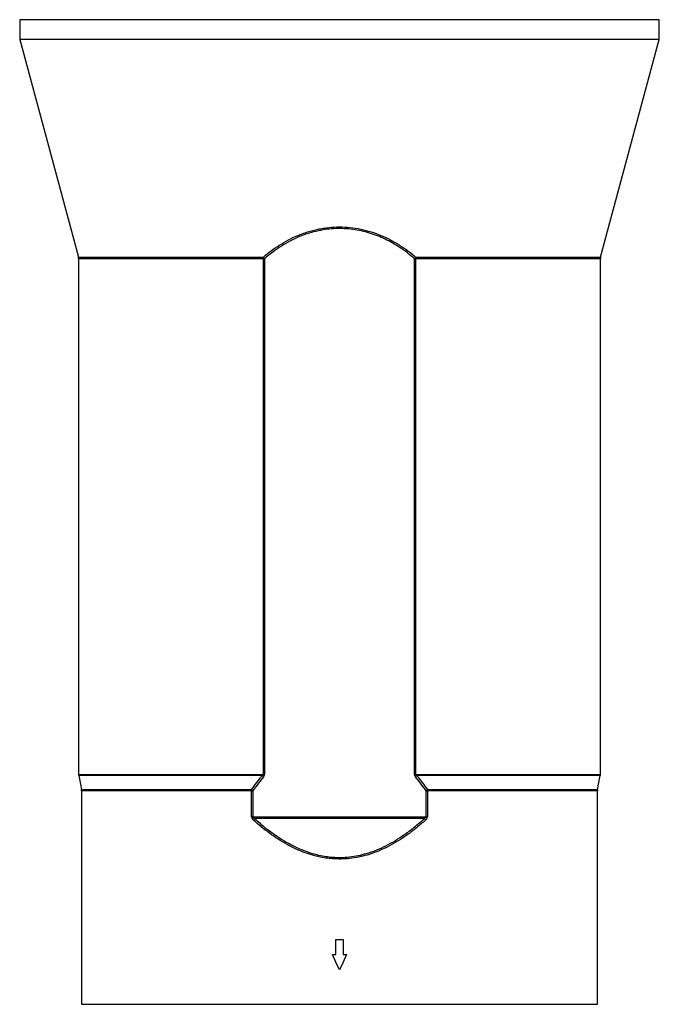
# Model space of a CAD drawing. Header units: millimetres. Extents: x 1512 to 2743, y 264 to 3453.
# Tile 4 of 7: x 1813 to 2442, y 1837 to 2808. Entities that reach past the tile are written whole.
import ezdxf

# ---------------------------------------------------------------- set-up
doc = ezdxf.new("R2010")
doc.units = ezdxf.units.MM

msp = doc.modelspace()

# ---------------------------------------------------------------- linework, layer by layer
at = {"color": 7, "linetype": 'Continuous', "lineweight": 25}
for p, q in [((1812.5, 2807.84), (1812.5, 2788.34)), ((2127.5, 2807.84), (1812.5, 2807.84)), ((2442.5, 2807.84), (2127.5, 2807.84)), ((2442.5, 2788.34), (2442.5, 2807.84)), ((1812.5, 2788.34), (1870.29, 2573.86)), ((2127.5, 2788.34), (1812.5, 2788.34)), ((2442.5, 2788.34), (2127.5, 2788.34)), ((2384.71, 2573.86), (2442.5, 2788.34)), ((1870.5, 2572.29), (1870.5, 2063.93)), ((2052.6, 2572.29), (2053.7, 2572.29)), ((2052.6, 2063.93), (2052.6, 2572.29)), ((2053.7, 2572.29), (2053.7, 2063.93)), ((2201.3, 2063.93), (2201.3, 2572.29)), ((2202.4, 2572.29), (2201.3, 2572.29)), ((2202.4, 2572.29), (2202.4, 2063.93)), ((2384.5, 2063.93), (2384.5, 2572.29)), ((1870.62, 2062.76), (1873.38, 2048.92)), ((2053.7, 2063.93), (2052.6, 2063.93)), ((2202.4, 2063.93), (2201.3, 2063.93)), ((2381.62, 2048.92), (2384.38, 2062.76)), ((1873.5, 2047.75), (1873.5, 1837.34)), ((2040.98, 2022.15), (2040.98, 2047.75)), ((2040.98, 2047.75), (2042.23, 2047.75)), ((2042.23, 2047.75), (2042.23, 2022.15)), ((2212.77, 2022.15), (2212.77, 2047.75)), ((2212.77, 2047.75), (2214.02, 2047.75)), ((2214.02, 2047.75), (2214.02, 2022.15)), ((2381.5, 1837.34), (2381.5, 2047.75)), ((2042.23, 2022.15), (2040.98, 2022.15)), ((2042.23, 2022.15), (2212.77, 2022.15)), ((2211.19, 2020.56), (2043.81, 2020.56)), ((2212.77, 2022.15), (2214.02, 2022.15)), ((2124, 1886.34), (2124, 1901.34)), ((2124, 1901.34), (2131, 1901.34)), ((2131, 1901.34), (2131, 1886.34)), ((2120.5, 1886.35), (2124, 1886.34)), ((2131, 1886.34), (2134.5, 1886.35))]:
    msp.add_line(p, q, dxfattribs=at)
at = {"color": 1, "linetype": 'Continuous', "lineweight": 25}
for p, q in [((1870.29, 2573.86), (2052.54, 2573.86)), ((2052.6, 2572.29), (1870.5, 2572.29)), ((2384.5, 2572.29), (2202.4, 2572.29)), ((2202.46, 2573.86), (2384.71, 2573.86)), ((1870.5, 2063.93), (2052.6, 2063.93)), ((2051.57, 2062.76), (1870.62, 2062.76)), ((2202.4, 2063.93), (2384.5, 2063.93)), ((2384.38, 2062.76), (2203.43, 2062.76)), ((1873.38, 2048.92), (2040.94, 2048.92)), ((2214.06, 2048.92), (2381.62, 2048.92)), ((2040.98, 2047.75), (1873.5, 2047.75)), ((2381.5, 2047.75), (2214.02, 2047.75)), ((1873.5, 1837.34), (2127.5, 1837.34)), ((2127.5, 1837.34), (2381.5, 1837.34))]:
    msp.add_line(p, q, dxfattribs=at)
at = {"color": 7, "linetype": 'Continuous', "lineweight": 25, "flags": 128}
for points in [[(2127.5, 1871.34), (2124, 1878.85), (2120.5, 1886.35)], [(2134.5, 1886.35), (2131, 1878.85), (2127.5, 1871.34)]]:
    msp.add_lwpolyline(points, dxfattribs=at)
at = {"color": 7, "linetype": 'Continuous', "lineweight": 25}
for centre, radius, start, end in [((1864.5, 2572.29), 6, 0, 15.0804), ((2041.01, 2564.02), 15.15, 33.11564, 40.49419), ((2032.59, 2572.3), 20.01, 359.97143, 4.44683), ((2213.99, 2564.02), 15.15, 139.50581, 146.88436), ((2222.41, 2572.3), 20.01, 175.55317, 180.02857), ((2390.5, 2572.29), 6, 164.9196, 180), ((1876.5, 2063.93), 6, 180, 191.30993), ((2040.49, 2050.73), 16.35, 41.58753, 47.36991), ((2214.51, 2050.73), 16.35, 132.63009, 138.41247), ((2378.5, 2063.93), 6, 348.69007, 0), ((1867.5, 2047.75), 6, 0, 11.30993), ((2031.76, 2037.51), 14.65, 44.34556, 51.19903), ((2023.63, 2047.75), 17.35, 359.98704, 3.87654), ((2223.24, 2037.51), 14.65, 128.80097, 135.65444), ((2231.37, 2047.75), 17.35, 176.12346, 180.01296), ((2387.5, 2047.75), 6, 168.69007, 180), ((2028.22, 2030.39), 18.43, 321.71708, 327.77541), ((2226.78, 2030.39), 18.43, 212.22459, 218.28292)]:
    msp.add_arc(centre, radius, start, end, dxfattribs=at)
for points, knots in [([(2052.54, 2573.86), (2057.53, 2578.15), (2062.81, 2582.12), (2071.24, 2587.47), (2074.13, 2589.15), (2080.11, 2592.3), (2083.19, 2593.76), (2087.98, 2595.77), (2089.61, 2596.41), (2092.88, 2597.61), (2094.52, 2598.17), (2099.51, 2599.74), (2102.9, 2600.63), (2108.06, 2601.71), (2109.8, 2602.02), (2112.43, 2602.44), (2113.31, 2602.56), (2115.08, 2602.79), (2115.97, 2602.9), (2120.4, 2603.36), (2123.94, 2603.54), (2134.51, 2603.55), (2141.5, 2602.83), (2149.32, 2601.21), (2150.19, 2601.02), (2151.91, 2600.62), (2152.77, 2600.41), (2155.32, 2599.74), (2156.99, 2599.26), (2161.97, 2597.71), (2165.21, 2596.53), (2171.54, 2593.89), (2174.63, 2592.43), (2179.16, 2590.05), (2180.66, 2589.23), (2183.6, 2587.53), (2185.04, 2586.65), (2192.15, 2582.15), (2197.46, 2578.16), (2202.46, 2573.86)], [0, 0, 0, 0, 0.125, 0.125, 0.1875, 0.1875, 0.25, 0.25, 0.28125, 0.28125, 0.3125, 0.3125, 0.375, 0.375, 0.40625, 0.40625, 0.421875, 0.421875, 0.4375, 0.4375, 0.5, 0.5, 0.625, 0.625, 0.640625, 0.640625, 0.65625, 0.65625, 0.6875, 0.6875, 0.75, 0.75, 0.8125, 0.8125, 0.84375, 0.84375, 0.875, 0.875, 1, 1, 1, 1]), ([(2201.3, 2572.29), (2199.05, 2574.19), (2194.55, 2577.98), (2187.26, 2583.17), (2179.88, 2587.74), (2172.39, 2591.63), (2164.89, 2594.89), (2157.1, 2597.62), (2149.06, 2599.75), (2140.79, 2601.2), (2132.39, 2601.96), (2123.93, 2602.03), (2115.24, 2601.36), (2106.41, 2599.86), (2097.55, 2597.53), (2088.46, 2594.3), (2079.28, 2590.05), (2070.16, 2584.78), (2061.57, 2578.88), (2056.32, 2574.49), (2053.7, 2572.29)], [0, 0, 0, 0, 0.056591, 0.113238, 0.169797, 0.219901, 0.270172, 0.320399, 0.370442, 0.420573, 0.470952, 0.521322, 0.571439, 0.626599, 0.681919, 0.737117, 0.802638, 0.868438, 0.93434, 1, 1, 1, 1]), ([(2052.72, 2061.58), (2051.05, 2059.52), (2047.38, 2055.02), (2044.04, 2050.31), (2042.23, 2047.75)], [0, 0, 0, 0, 0.456722, 1, 1, 1, 1]), ([(2051.57, 2062.76), (2051.71, 2062.84), (2051.95, 2062.99), (2052.28, 2063.26), (2052.47, 2063.5), (2052.58, 2063.74), (2052.59, 2063.85), (2052.6, 2063.93)], [0, 0, 0, 0, 0.309801, 0.528693, 0.808253, 0.853721, 1, 1, 1, 1]), ([(2052.72, 2061.58), (2052.86, 2061.75), (2053.25, 2062.26), (2053.64, 2063.07), (2053.69, 2063.72), (2053.7, 2063.93)], [0, 0, 0, 0, 0.262852, 0.76273, 1, 1, 1, 1]), ([(2201.3, 2063.93), (2201.3, 2063.78), (2201.33, 2063.25), (2201.65, 2062.41), (2202.07, 2061.85), (2202.28, 2061.58)], [0, 0, 0, 0, 0.176345, 0.592063, 1, 1, 1, 1]), ([(2212.77, 2047.75), (2210.96, 2050.31), (2207.62, 2055.02), (2203.95, 2059.52), (2202.28, 2061.58)], [0, 0, 0, 0, 0.543278, 1, 1, 1, 1]), ([(2202.4, 2063.93), (2202.41, 2063.85), (2202.43, 2063.67), (2202.59, 2063.41), (2202.91, 2063.08), (2203.22, 2062.89), (2203.43, 2062.76)], [0, 0, 0, 0, 0.14055, 0.321228, 0.531478, 1, 1, 1, 1]), ([(2040.98, 2022.15), (2041.01, 2021.84), (2041.07, 2021.13), (2041.67, 2019.99), (2042.32, 2019.34), (2042.69, 2018.97)], [0, 0, 0, 0, 0.245345, 0.567603, 1, 1, 1, 1]), ([(2042.23, 2022.15), (2042.24, 2022.09), (2042.25, 2021.92), (2042.41, 2021.54), (2042.94, 2021.02), (2043.48, 2020.73), (2043.81, 2020.56)], [0, 0, 0, 0, 0.076364, 0.194894, 0.502494, 1, 1, 1, 1]), ([(2212.31, 2018.97), (2209.35, 2016.37), (2203.44, 2011.18), (2194.37, 2004.32), (2185.28, 1998.27), (2176.19, 1993.09), (2166.69, 1988.61), (2157.39, 1985.17), (2148.4, 1982.76), (2139.83, 1981.24), (2131.14, 1980.48), (2123.03, 1980.52), (2115.56, 1981.21), (2108.1, 1982.44), (2100.12, 1984.43), (2091.72, 1987.29), (2083.58, 1990.77), (2075.28, 1995.02), (2066.88, 2000.08), (2058.43, 2005.94), (2050.33, 2012.23), (2045.24, 2016.72), (2042.69, 2018.97)], [0, 0, 0, 0, 0.063062, 0.126112, 0.181042, 0.236143, 0.291157, 0.345968, 0.390936, 0.436103, 0.481241, 0.526169, 0.561845, 0.597524, 0.643598, 0.689835, 0.736124, 0.78227, 0.836622, 0.89108, 0.945585, 1, 1, 1, 1]), ([(2043.81, 2020.56), (2047.19, 2017.58), (2053.94, 2011.63), (2064.86, 2003.52), (2075.03, 1997.14), (2084.23, 1992.36), (2092.25, 1988.89), (2100.54, 1986.03), (2108.4, 1984.03), (2115.75, 1982.8), (2123.1, 1982.11), (2131.09, 1982.07), (2139.64, 1982.84), (2148.08, 1984.36), (2156.94, 1986.77), (2166.11, 1990.21), (2175.48, 1994.7), (2184.45, 1999.88), (2193.43, 2005.92), (2202.4, 2012.78), (2208.26, 2017.97), (2211.19, 2020.56)], [0, 0, 0, 0, 0.072802, 0.145672, 0.21838, 0.26446, 0.310684, 0.356853, 0.402858, 0.438396, 0.473933, 0.518689, 0.56366, 0.608661, 0.653459, 0.708284, 0.763314, 0.818433, 0.873381, 0.936685, 1, 1, 1, 1]), ([(2212.77, 2022.15), (2212.76, 2022.05), (2212.75, 2021.94), (2212.64, 2021.66), (2212.5, 2021.47), (2212.09, 2021.06), (2211.67, 2020.8), (2211.27, 2020.6), (2211.19, 2020.56)], [0, 0, 0, 0, 0.114864, 0.139843, 0.364272, 0.400065, 0.88473, 1, 1, 1, 1]), ([(2212.31, 2018.97), (2212.4, 2019.05), (2212.87, 2019.49), (2213.52, 2020.27), (2213.97, 2021.33), (2214.01, 2021.92), (2214.02, 2022.15)], [0, 0, 0, 0, 0.0951012, 0.5320795, 0.8202455, 1, 1, 1, 1])]:
    msp.add_open_spline(points, degree=3, knots=knots, dxfattribs=at)
for points in [[(2040.94, 2048.92), (2044.26, 2053.67), (2047.79, 2058.3), (2051.57, 2062.76)], [(2203.43, 2062.76), (2207.21, 2058.3), (2210.74, 2053.67), (2214.06, 2048.92)]]:
    msp.add_open_spline(points, degree=3, dxfattribs=at)

doc.saveas('drawing.dxf')
